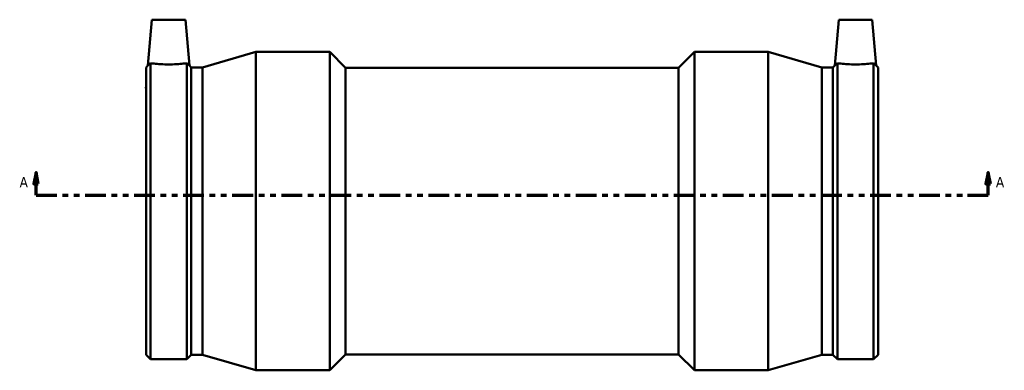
# Model space of a CAD drawing. Header units: inches. Extents: x -7.1 to 51.8, y -3.6 to 34.8.
# Tile 4 of 7: x 11.3 to 28.7, y 10.1 to 16.2. Entities that reach past the tile are written whole.
import ezdxf

# ---------------------------------------------------------------- set-up
doc = ezdxf.new("R2010")
doc.units = ezdxf.units.IN
doc.header["$MEASUREMENT"] = 0
doc.linetypes.add('DOUBLE_DASH_CHAIN', pattern=[1.2403, 0.6614, -0.0827, 0.1654, -0.0827, 0.1654, -0.0827])
doc.layers.add('Section Line (ANSI)', color=7, linetype='DOUBLE_DASH_CHAIN', lineweight=70)
doc.layers.add('Visible (ANSI)', color=7, linetype='Continuous', lineweight=50)
doc.styles.add('Label Text (ANSI)', font='tahoma.ttf')

# ---------------------------------------------------------------- blocks, each defined once
blk = doc.blocks.new('2dTransSection0')
at = {"layer": 'Section Line (ANSI)', "linetype": 'Continuous'}
for p, q in [((11.635, 13.552), (11.595, 13.355)), ((11.635, 13.355), (11.635, 13.552)), ((11.674, 13.355), (11.635, 13.552)), ((28.416, 13.552), (28.377, 13.355)), ((28.416, 13.355), (28.416, 13.552)), ((28.455, 13.355), (28.416, 13.552)), ((11.595, 13.355), (11.674, 13.355)), ((11.635, 13.158), (11.635, 13.355)), ((28.377, 13.355), (28.455, 13.355)), ((28.416, 13.158), (28.416, 13.355)), ((11.635, 13.158), (12, 13.158)), ((28.051, 13.158), (28.416, 13.158))]:
    blk.add_line(p, q, dxfattribs=at)
at = {"layer": 'Section Line (ANSI)', "linetype": 'DOUBLE_DASH_CHAIN', "ltscale": 0.551478}
blk.add_line((11.635, 13.158), (28.416, 13.158), dxfattribs=at)
at = {"layer": 'Section Line (ANSI)', "linetype": 'Continuous', "flags": 128}
for points in [[(11.674, 13.355), (11.635, 13.552), (11.595, 13.355), (11.674, 13.355)], [(28.455, 13.355), (28.416, 13.552), (28.377, 13.355), (28.455, 13.355)]]:
    blk.add_lwpolyline(points, dxfattribs=at)
at = {"layer": 'Section Line (ANSI)'}
for points in [[(11.674, 13.355), (11.635, 13.552), (11.595, 13.355), (11.674, 13.355)], [(28.455, 13.355), (28.416, 13.552), (28.377, 13.355), (28.455, 13.355)]]:
    blk.add_solid(points, dxfattribs=at)
at = {"layer": 'Section Line (ANSI)', "char_height": 0.18, "attachment_point": 7, "style": 'Label Text (ANSI)'}
for insert in [(11.345, 13.296), (28.553, 13.296)]:
    blk.add_mtext('A', dxfattribs=dict(at, insert=insert))

msp = doc.modelspace()

# ---------------------------------------------------------------- linework, layer by layer
at = {"layer": 'Visible (ANSI)'}
for p, q in [((13.677, 16.246), (13.607, 15.438)), ((13.677, 16.246), (14.268, 16.246)), ((14.268, 16.246), (14.339, 15.438)), ((25.783, 16.246), (25.712, 15.438)), ((26.373, 16.246), (25.783, 16.246)), ((26.373, 16.246), (26.444, 15.438)), ((14.569, 15.406), (15.51, 15.681)), ((15.51, 10.071), (15.51, 15.681)), ((15.51, 15.681), (16.81, 15.681)), ((16.81, 10.071), (16.81, 15.681)), ((17.091, 15.4), (16.81, 15.681)), ((22.96, 15.4), (23.241, 15.681)), ((23.241, 10.071), (23.241, 15.681)), ((23.241, 15.681), (24.54, 15.681)), ((24.54, 10.071), (24.54, 15.681)), ((25.482, 15.406), (24.54, 15.681)), ((13.654, 10.267), (13.654, 15.479)), ((14.292, 10.267), (14.292, 15.479)), ((25.759, 10.267), (25.759, 15.479)), ((26.397, 10.267), (26.397, 15.479)), ((13.575, 15.406), (13.607, 15.438)), ((13.575, 10.346), (13.575, 15.406)), ((14.37, 15.406), (14.339, 15.438)), ((14.37, 10.346), (14.37, 15.406)), ((14.37, 15.406), (14.569, 15.406)), ((14.569, 10.346), (14.569, 15.406)), ((17.091, 10.351), (17.091, 15.4)), ((17.091, 15.4), (22.96, 15.4)), ((22.96, 10.351), (22.96, 15.4)), ((25.482, 10.346), (25.482, 15.406)), ((25.482, 15.406), (25.681, 15.406)), ((25.681, 15.406), (25.712, 15.438)), ((25.681, 10.346), (25.681, 15.406)), ((26.475, 15.406), (26.444, 15.438)), ((26.475, 10.346), (26.475, 15.406)), ((13.575, 15.08), (13.572, 15.041)), ((26.475, 15.08), (26.479, 15.041)), ((13.575, 10.346), (13.654, 10.267)), ((13.654, 10.267), (14.292, 10.267)), ((14.37, 10.346), (14.292, 10.267)), ((14.37, 10.346), (14.569, 10.346)), ((14.569, 10.346), (15.51, 10.071)), ((17.091, 10.351), (16.81, 10.071)), ((17.091, 10.351), (22.96, 10.351)), ((22.96, 10.351), (23.241, 10.071)), ((25.482, 10.346), (24.54, 10.071)), ((25.482, 10.346), (25.681, 10.346)), ((25.681, 10.346), (25.759, 10.267)), ((25.759, 10.267), (26.397, 10.267)), ((26.475, 10.346), (26.397, 10.267)), ((15.51, 10.071), (16.81, 10.071)), ((23.241, 10.071), (24.54, 10.071))]:
    msp.add_line(p, q, dxfattribs=at)
for points, knots in [([(13.654, 15.479), (13.644, 15.47), (13.635, 15.462), (13.614, 15.444), (13.607, 15.438), (13.607, 15.438)], [1.501709, 1.501709, 1.501709, 1.501709, 1.6592566, 1.6592566, 1.9556422, 1.9556422, 1.9556422, 1.9556422]), ([(14.292, 15.479), (14.275, 15.477), (14.253, 15.474), (14.197, 15.469), (14.156, 15.465), (14.067, 15.46), (14.018, 15.459), (13.927, 15.459), (13.878, 15.46), (13.789, 15.465), (13.748, 15.469), (13.692, 15.474), (13.671, 15.477), (13.654, 15.479)], [1.825781, 1.825781, 1.825781, 1.825781, 2.086331, 2.086331, 2.434386, 2.434386, 2.782441, 2.782441, 3.130496, 3.130496, 3.47855, 3.47855, 3.7391, 3.7391, 3.7391, 3.7391]), ([(14.339, 15.438), (14.339, 15.438), (14.332, 15.444), (14.311, 15.462), (14.302, 15.47), (14.292, 15.479)], [1.9556422, 1.9556422, 1.9556422, 1.9556422, 2.2520278, 2.2520278, 2.4095754, 2.4095754, 2.4095754, 2.4095754]), ([(25.759, 15.479), (25.749, 15.47), (25.74, 15.462), (25.719, 15.444), (25.712, 15.438), (25.712, 15.438)], [1.501709, 1.501709, 1.501709, 1.501709, 1.6592566, 1.6592566, 1.9556422, 1.9556422, 1.9556422, 1.9556422]), ([(26.397, 15.479), (26.38, 15.477), (26.358, 15.474), (26.302, 15.469), (26.262, 15.465), (26.172, 15.46), (26.124, 15.459), (26.078, 15.459), (26.032, 15.459), (25.984, 15.46), (25.894, 15.465), (25.854, 15.469), (25.798, 15.474), (25.776, 15.477), (25.759, 15.479)], [-0.95666, -0.95666, -0.95666, -0.95666, -0.69611, -0.69611, -0.348055, -0.348055, 0, 0, 0, 0.348055, 0.348055, 0.69611, 0.69611, 0.95666, 0.95666, 0.95666, 0.95666]), ([(26.444, 15.438), (26.444, 15.438), (26.437, 15.444), (26.416, 15.462), (26.407, 15.47), (26.397, 15.479)], [1.9556422, 1.9556422, 1.9556422, 1.9556422, 2.2520278, 2.2520278, 2.4095754, 2.4095754, 2.4095754, 2.4095754])]:
    msp.add_open_spline(points, degree=3, knots=knots, dxfattribs=at)
for points in [[(13.572, 15.041), (13.572, 15.041), (13.573, 15.041), (13.575, 15.041)], [(26.479, 15.041), (26.479, 15.041), (26.478, 15.041), (26.475, 15.041)]]:
    msp.add_open_spline(points, degree=3, dxfattribs=at)

# ---------------------------------------------------------------- block references
at = {"layer": 'Section Line (ANSI)'}
msp.add_blockref('2dTransSection0', (0, 0), dxfattribs=at)

doc.saveas('drawing.dxf')
